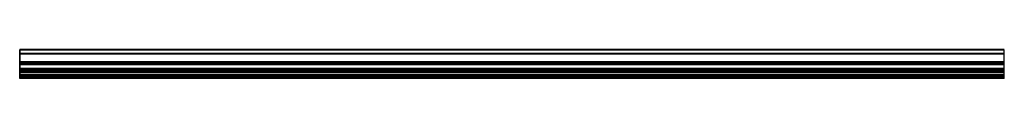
# Model space of a CAD drawing. Header units: millimetres. Extents: x 0 to 2500, y 0 to 73.
import ezdxf

# ---------------------------------------------------------------- set-up
doc = ezdxf.new("R2010")
doc.units = ezdxf.units.MM
doc.header["$LTSCALE"] = 10
doc.linetypes.add('ALLCAD_Strich', pattern=[0.2, 0.15, -0.05])
for name, color, linetype in [('BESCH_KONT_sich_schn_ansi_2d', 40, 'Continuous'), ('BESCH_KONT_sich_schn_grun_2d', 10, 'Continuous'), ('BESCH_KONT_sich_schn_seit_2d', 160, 'Continuous')]:
    doc.layers.add(name, color=color, linetype=linetype)

msp = doc.modelspace()

# ---------------------------------------------------------------- linework, layer by layer
at = {"layer": 'BESCH_KONT_sich_schn_ansi_2d', "linetype": 'ALLCAD_Strich'}
for p, q in [((0, 19.5, 84.5), (0, 19.5, 84.5)), ((0, 19.5, 84.5), (0, 19.5, 84.5)), ((0, 19.5, 84.5), (0, 19.5, 84.5)), ((0, 19.5, 84.5), (0, 19.5, 84.5)), ((0, 19.5, 84.5), (0, 19.5, 84.5)), ((0, 19.5, 84.5), (0, 19.5, 84.5)), ((0, 19.5, 84.5), (0, 19.5, 84.5)), ((0, 19.5, 84.5), (0, 19.5, 84.5)), ((0, 19.5, 84.5), (0, 19.5, 84.5)), ((0, 19.5, 84.5), (0, 19.5, 84.5)), ((0, 19.5, 65.5), (0, 19.5, 84.5)), ((0, 19.5, 84.5), (0, 19.5, 84.5)), ((0, 19.5, 84.5), (0, 19.5, 84.5)), ((0, 19.5, 84.5), (0, 19.5, 84.5)), ((0, 19.5, 84.5), (0, 19.5, 84.5)), ((0, 19.5, 84.5), (0, 19.5, 84.5)), ((0, 19.5, 84.5), (0, 19.5, 84.5)), ((0, 19.5, 84.5), (0, 19.5, 84.5)), ((2500, 19.5, 84.5), (0, 19.5, 84.5)), ((0, 19.5, 84.5), (0, 19.5, 84.5)), ((0, 19.5, 84.5), (0, 19.5, 84.5)), ((0, 19.5, 84.5), (0, 19.5, 84.5)), ((0, 19.5, 84.5), (0, 19.5, 84.5)), ((0, 19.5, 84.5), (0, 19.5, 84.5)), ((0, 19.5, 84.5), (0, 19.5, 84.5)), ((0, 19.5, 84.5), (0, 19.5, 84.5)), ((0, 19.5, 84.5), (0, 19.5, 84.5)), ((2500, 19.5, 9), (0, 19.5, 9)), ((0, 19.5), (0, 19.5, 9)), ((2500, 19.5), (0, 19.5)), ((2500, 19.5, 86), (0, 19.5, 86)), ((0, 19.5, 85.1), (0, 19.5, 86)), ((2500, 19.5, 85.1), (0, 19.5, 85.1)), ((0, 19.5, 84.5), (0, 19.5, 85.1)), ((2500, 19.5, 65.5), (0, 19.5, 65.5)), ((0, 19.5, 62), (0, 19.5, 65.5)), ((2500, 19.5, 62), (0, 19.5, 62)), ((0, 19.5, 59.5), (0, 19.5, 62)), ((2500, 19.5, 59.5), (0, 19.5, 59.5)), ((0, 19.5, 44.5), (0, 19.5, 59.5)), ((2500, 19.5, 44.5), (0, 19.5, 44.5)), ((0, 19.5, 41.5), (0, 19.5, 44.5)), ((2500, 19.5, 41.5), (0, 19.5, 41.5)), ((0, 19.5, 10), (0, 19.5, 41.5)), ((2500, 19.5, 10), (0, 19.5, 10)), ((0, 19.5, 9), (0, 19.5, 10)), ((2500, 19.5, 1), (0, 19.5, 1)), ((2500, 19.5, 3.5), (0, 19.5, 3.5)), ((2500, 19.5, 85.5), (0, 19.5, 85.5)), ((2500, 19.5, 65), (0, 19.5, 65)), ((2500, 19.5, 63.5), (0, 19.5, 63.5)), ((2500, 19.5, 61), (0, 19.5, 61)), ((2500, 19.5, 42.5), (0, 19.5, 42.5)), ((2500, 19.5, 6.5), (0, 19.5, 6.5)), ((2500, 19.5, 7.5), (0, 19.5, 7.5)), ((2500, 19.5, 65.5), (2500, 19.5, 84.5)), ((2500, 19.5), (2500, 19.5, 9)), ((2500, 19.5, 85.1), (2500, 19.5, 86)), ((2500, 19.5, 84.5), (2500, 19.5, 85.1)), ((2500, 19.5, 62), (2500, 19.5, 65.5)), ((2500, 19.5, 59.5), (2500, 19.5, 62)), ((2500, 19.5, 44.5), (2500, 19.5, 59.5)), ((2500, 19.5, 41.5), (2500, 19.5, 44.5)), ((2500, 19.5, 10), (2500, 19.5, 41.5)), ((2500, 19.5, 9), (2500, 19.5, 10))]:
    msp.add_line(p, q, dxfattribs=at)
at = {"layer": 'BESCH_KONT_sich_schn_ansi_2d', "linetype": 'ALLCAD_Strich', "extrusion": (0, 1, 0)}
for radius, start, end in [(0.00093, 90, 180), (0.00093, 180, 270), (0.00116, 90, 180), (0.00116, 180, 270), (0.00271, 0, 90), (0.00271, 270, 0), (0.00116, 90, 180), (0.00116, 180, 270), (0.00271, 0, 90), (0.00271, 270, 0)]:
    msp.add_arc((0, 84.5, 19.5), radius, start, end, dxfattribs=at)
at = {"layer": 'BESCH_KONT_sich_schn_ansi_2d', "linetype": 'ALLCAD_Strich', "extrusion": (0, -1, 0)}
for radius, start, end in [(0.00217, 270, 0), (0.00217, 360, 90), (0.00271, 270, 0), (0.00271, 0, 90), (0.00116, 180, 270), (0.00116, 90, 180), (0.00271, 270, 0), (0.00271, 0, 90), (0.00116, 180, 270), (0.00116, 90, 180)]:
    msp.add_arc((0, 84.5, -19.5), radius, start, end, dxfattribs=at)
at = {"layer": 'BESCH_KONT_sich_schn_grun_2d', "linetype": 'ALLCAD_Strich'}
for p, q in [((2500, 73), (0, 73)), ((0, 63), (0, 73)), ((0, 72), (0, 72)), ((0, 72), (0, 72)), ((0, 72), (0, 72)), ((0, 72), (0, 72)), ((0, 72), (0, 72)), ((0, 72), (0, 72)), ((0, 72), (0, 72)), ((0, 72), (0, 72)), ((0, 72), (0, 72)), ((2500, 72), (0, 72)), ((0, 72), (0, 72)), ((0, 72), (0, 72)), ((0, 72), (0, 72)), ((0, 72), (0, 72)), ((0, 72), (0, 72)), ((0, 72), (0, 72)), ((0, 72), (0, 72)), ((0, 72), (0, 72)), ((0, 72), (0, 72)), ((0, 72), (0, 72)), ((0, 72), (0, 72)), ((0, 72), (0, 72)), ((0, 72), (0, 72)), ((0, 72), (0, 72)), ((0, 72), (0, 72)), ((0, 72), (0, 72)), ((0, 72), (0, 72)), ((0, 72), (0, 72)), ((0, 72), (0, 72)), ((0, 72), (0, 72)), ((0, 72), (0, 72)), ((0, 72), (0, 72)), ((0, 72), (0, 72)), ((0, 72), (0, 72)), ((0, 72), (0, 72)), ((0, 72), (0, 72)), ((0, 72), (0, 72)), ((0, 72), (0, 72)), ((0, 72), (0, 72)), ((2500, 63), (0, 63)), ((0, 61.5), (0, 63)), ((2500, 62.8), (0, 62.8)), ((2500, 61.5), (0, 61.5)), ((0, 61.2), (0, 61.5)), ((2500, 61.2), (0, 61.2)), ((0, 25), (0, 61.2)), ((2500, 63), (2500, 73)), ((2500, 61.5), (2500, 63)), ((2500, 61.2), (2500, 61.5)), ((2500, 25), (2500, 61.2)), ((2500, 42), (0, 42)), ((2500, 40.5), (0, 40.5)), ((2500, 40), (0, 40)), ((2500, 38), (0, 38)), ((2500, 37), (0, 37)), ((2500, 36), (0, 36)), ((2500, 34.2), (0, 34.2)), ((2500, 25), (0, 25)), ((0, 23.5), (0, 25)), ((2500, 23.5), (0, 23.5)), ((0, 19.2), (0, 23.5)), ((2500, 21), (0, 21)), ((2500, 19.7), (0, 19.7)), ((2500, 19.2), (0, 19.2)), ((0, 16), (0, 19.2)), ((2500, 18), (0, 18)), ((2500, 17.5), (0, 17.5)), ((2500, 16), (0, 16)), ((0, 15), (0, 16)), ((2500, 15), (0, 15)), ((0, 10), (0, 15)), ((2500, 10), (0, 10)), ((0, 9), (0, 10)), ((2500, 9), (0, 9)), ((0, 7.5), (0, 9)), ((2500, 7.5), (0, 7.5)), ((0, 6.5), (0, 7.5)), ((2500, 6.5), (0, 6.5)), ((0, 1.5), (0, 6.5)), ((2500, 3), (0, 3)), ((2500, 1.5), (0, 1.5)), ((0, 1), (0, 1.5)), ((2500, 1.2), (0, 1.2)), ((2500, 1), (0, 1)), ((0, 0), (0, 1)), ((2500, 23.5), (2500, 25)), ((2500, 19.2), (2500, 23.5)), ((2500, 16), (2500, 19.2)), ((2500, 15), (2500, 16)), ((2500, 10), (2500, 15)), ((2500, 9), (2500, 10)), ((2500, 7.5), (2500, 9)), ((2500, 6.5), (2500, 7.5)), ((2500, 1.5), (2500, 6.5)), ((2500, 1), (2500, 1.5)), ((2500, 0), (2500, 1)), ((2500, 0), (0, 0))]:
    msp.add_line(p, q, dxfattribs=at)
at = {"layer": 'BESCH_KONT_sich_schn_seit_2d', "linetype": 'ALLCAD_Strich'}
for p, q in [((0, 73, 63.5), (0, 42, 63.5)), ((0, 73, 85.5), (0, 73, 63.5)), ((0, 63, 85.5), (0, 73, 85.5)), ((0, 72, 65), (0, 72, 84.5)), ((0, 72, 84.5), (0, 72, 84.5)), ((0, 72, 84.5), (0, 72, 84.5)), ((0, 72, 84.5), (0, 72, 84.5)), ((0, 72, 84.5), (0, 72, 84.5)), ((0, 72, 84.5), (0, 72, 84.5)), ((0, 72, 84.5), (0, 72, 84.5)), ((0, 72, 84.5), (0, 62.8, 84.5)), ((0, 72, 84.5), (0, 72, 84.5)), ((0, 25, 65), (0, 72, 65)), ((0, 72, 84.5), (0, 72, 84.5)), ((0, 72, 84.5), (0, 72, 84.5)), ((0, 72, 84.5), (0, 72, 84.5)), ((0, 72, 84.5), (0, 72, 84.5)), ((0, 72, 84.5), (0, 72, 84.5)), ((0, 72, 84.5), (0, 72, 84.5)), ((0, 72, 84.5), (0, 72, 84.5)), ((0, 72, 84.5), (0, 72, 84.5)), ((0, 72, 84.5), (0, 72, 84.5)), ((0, 72, 84.5), (0, 72, 84.5)), ((0, 72, 84.5), (0, 72, 84.5)), ((0, 72, 84.5), (0, 72, 84.5)), ((0, 61.5, 86), (0, 63, 85.5)), ((0, 62.8, 84.5), (0, 61.2, 85.1)), ((0, 61.2, 85.1), (0, 61.5, 86)), ((0, 42, 3.5), (0, 21, 3.5)), ((0, 42, 63.5), (0, 42, 3.5)), ((0, 40.5, 61), (0, 38, 61)), ((0, 40.5, 42.5), (0, 40.5, 61)), ((0, 38, 42.5), (0, 40.5, 42.5)), ((0, 40, 41.5), (0, 37, 41.5)), ((0, 40, 10), (0, 40, 41.5)), ((0, 34.2, 10), (0, 40, 10)), ((0, 38, 59.5), (0, 37, 59.5)), ((0, 38, 61), (0, 38, 59.5)), ((0, 38, 44.5), (0, 38, 42.5)), ((0, 37, 44.5), (0, 38, 44.5)), ((0, 37, 63.5), (0, 25, 63.5)), ((0, 37, 59.5), (0, 37, 63.5)), ((0, 37, 41.5), (0, 37, 44.5)), ((0, 36, 9), (0, 34.2, 9)), ((0, 36, 6.5), (0, 36, 9)), ((0, 17.5, 6.5), (0, 36, 6.5)), ((0, 34.2, 9), (0, 34.2, 10)), ((0, 25, 65.5), (0, 25, 65)), ((0, 23.5, 65.5), (0, 25, 65.5)), ((0, 25, 62), (0, 23.5, 62)), ((0, 25, 63.5), (0, 25, 62)), ((0, 23.5, 62), (0, 23.5, 65.5)), ((0, 21), (0, 18)), ((0, 21, 3.5), (0, 21)), ((0, 19.7, 3.5), (0, 1.2, 3.5)), ((0, 19.7, 1), (0, 19.7, 3.5)), ((0, 18, 1), (0, 19.7, 1)), ((0, 19.2, 9), (0, 17.5, 9)), ((0, 19.2, 10), (0, 19.2, 9)), ((0, 16, 10), (0, 19.2, 10)), ((0, 18), (0, 18, 1)), ((0, 17.5, 9), (0, 17.5, 6.5)), ((0, 16, 7.5), (0, 16, 10)), ((0, 15, 6.5), (0, 16, 7.5)), ((0, 10, 6.5), (0, 15, 6.5)), ((0, 9, 7.5), (0, 10, 6.5)), ((0, 7.5, 7.5), (0, 9, 7.5)), ((0, 6.5, 6.5), (0, 7.5, 7.5)), ((0, 1.5, 6.5), (0, 6.5, 6.5)), ((0, 3), (0, 0)), ((0, 3, 1), (0, 3)), ((0, 1.2, 1), (0, 3, 1)), ((0, 1, 7.5), (0, 1.5, 6.5)), ((0, 1.2, 3.5), (0, 1.2, 1)), ((0, 1, 9), (0, 1, 7.5)), ((0, 0, 9), (0, 1, 9)), ((0, 0), (0, 0, 9))]:
    msp.add_line(p, q, dxfattribs=at)

doc.saveas('drawing.dxf')
